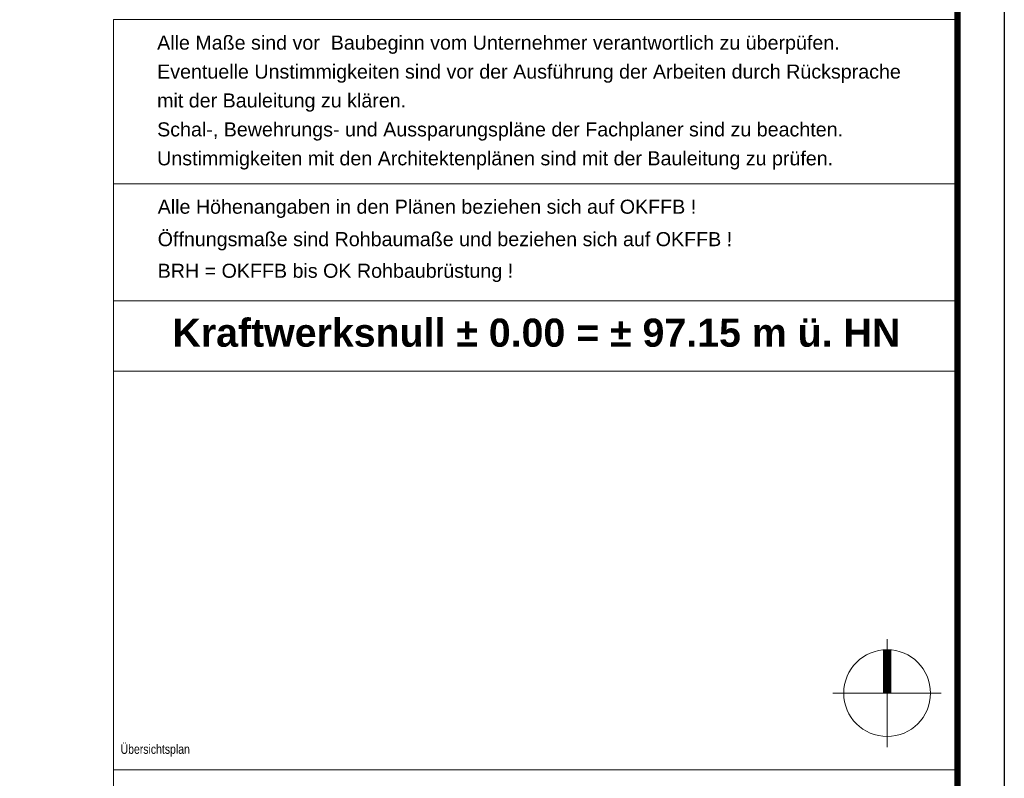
# Paper-space layout 'A3_1_100' of a CAD drawing. Extents: x -5 to 415, y -5 to 292.
# Tile 25 of 26: x 310 to 415, y 81 to 162. Entities that reach past the tile are written whole.
import ezdxf
from ezdxf.enums import TextEntityAlignment as Align

# ---------------------------------------------------------------- set-up
doc = ezdxf.new("R2010")
doc.units = 0
doc.layers.get('0').update_dxf_attribs({"lineweight": 0})
doc.layers.add('B_TXT_PLK_BLR', color=7, linetype='Continuous', lineweight=0)
doc.layers.add('B_TXT_PLK_GRD', color=7, linetype='Continuous', lineweight=0)
doc.styles.add('Arial', font='arial.ttf')
doc.styles.add('ARIAL_FETT', font='arialbd.ttf')
doc.styles.add('Arial_Standard', font='arial.ttf', dxfattribs={"width": 0.75, "height": 0.25})
doc.styles.get("Standard").update_dxf_attribs({"font": 'dim.shx', "width": 0.8})

# ---------------------------------------------------------------- blocks, each defined once
blk = doc.blocks.new('ÜBERSICHTSPLAN')
for p, q in [((-135, 63.75), (-135, 75)), ((0, 63.75), (0, 75)), ((0, 63.75), (-135, 63.75)), ((-135, 63.75), (0, 63.75)), ((-11.25, 3.59), (-11.25, 20.91)), ((-2.59, 12.25), (-19.91, 12.25))]:
    blk.add_line(p, q)
at = {"const_width": 1.34}
blk.add_lwpolyline([(-11.25, 12.25), (-11.25, 19.19)], dxfattribs=at)
blk.add_circle((-11.25, 12.25), 6.94)
at = {"layer": 'B_TXT_PLK_BLR', "linetype": 'Continuous', "lineweight": 0}
blk.add_lwpolyline([(-135, 75), (0, 75), (0, 0), (-135, 0)], close=True, dxfattribs=at)
at = {"layer": 'B_TXT_PLK_GRD'}
blk.add_line((-135, 63.75), (0, 63.75), dxfattribs=at)
blk.add_line((-135, 63.75), (0, 63.75), dxfattribs=at)
at = {"insert": (-133.87, 2.09), "char_height": 1.5, "width": 22.5, "attachment_point": 7}
blk.add_mtext('{\\fArial|b0|i0|c0|p34;Übersichtsplan}', dxfattribs=at)
at = {"layer": 'B_TXT_PLK_BLR', "linetype": 'Continuous', "lineweight": 0, "style": 'ARIAL_FETT'}
blk.add_attdef('KRAFTWERKSNULL', (-125.57, 67.67), '', height=4.5, dxfattribs=at)
blk = doc.blocks.new('MN PLANSTEMPEL')
blk.add_lwpolyline([(0, 54), (0, 123), (-135, 123), (-135, 54)], close=True)
at = {"layer": 'B_TXT_PLK_BLR', "linetype": 'Continuous', "lineweight": 0, "style": 'Arial'}
for tag, p in [('PLANER1_001', (-133.82, 93.32)), ('PLANER2_001', (-133.74, 88.51)), ('PROJEKT1', (-133.72, 62.89)), ('BAUWERK1_001', (-134.3, 48.84)), ('PLANEBENE1_001', (-88.87, 48.84)), ('PHASE', (-43.62, 48.86)), ('PLANEBENE2_001', (-88.87, 44.02)), ('FACHPLANER', (-133.66, 32.93)), ('ZEICHNUNG', (-88.73, 32.99)), ('PLANART', (-43.56, 32.94))]:
    blk.add_attdef(tag, p, '', height=3, dxfattribs=at)
for tag, p in [('FACHPLANER1', (-133.51, 82.1)), ('FACHPLANER2', (-133.51, 77.29)), ('PROJEKT2', (-133.51, 61.57)), ('BAUWERK2', (-134.07, 47.06))]:
    blk.add_attdef(tag, text='', height=3, dxfattribs=at).set_placement(p, align=Align.TOP_LEFT)
for tag, p in [('FORMAT', (-124.24, 23.61)), ('MASSTAB', (-101.09, 23.49)), ('DATUM', (-22.19, 23.49)), ('ZÄHLUNG', (-11.19, 15)), ('STANDORT', (-123.72, 14.7)), ('GESAMTANLAGE', (-101.18, 14.7)), ('PLANEBENE', (-56.19, 14.7)), ('FELDRASTER', (-33.69, 14.7)), ('LPHASE', (-123.72, 5.7)), ('FACHPLANER', (-101.18, 5.7)), ('STATUS', (-33.69, 5.7)), ('INDEX', (-11.19, 5.7))]:
    blk.add_attdef(tag, text='', height=3, dxfattribs=at).set_placement(p, align=Align.MIDDLE)
blk = doc.blocks.new('LEGENDE MASSPRÜFUNG')
blk.add_line((-135, 18.75), (0, 18.75))
blk.add_line((-135, 18.75), (0, 18.75))
at = {"layer": 'B_TXT_PLK_BLR', "linetype": 'Continuous', "lineweight": 0}
blk.add_lwpolyline([(-135, 45), (0, 45), (0, 0), (-135, 0)], close=True, dxfattribs=at)
at = {"lineweight": -3, "style": 'Arial_Standard'}
for s, p in [('Alle Maße sind vor  Baubeginn vom Unternehmer verantwortlich zu überpüfen.', (-128.02, 40.2)), ('Eventuelle Unstimmigkeiten sind vor der Ausführung der Arbeiten durch Rücksprache ', (-128.02, 35.57)), ('mit der Bauleitung zu klären.', (-128.02, 30.95)), ('Schal-, Bewehrungs- und Aussparungspläne der Fachplaner sind zu beachten.', (-128.02, 26.32)), ('Unstimmigkeiten mit den Architektenplänen sind mit der Bauleitung zu prüfen.', (-128.02, 21.69))]:
    blk.add_text(s, height=2.25, dxfattribs=at).set_placement(p)
at = {"style": 'Arial_Standard'}
for s, p in [('Alle Höhenangaben in den Plänen beziehen sich auf OKFFB !', (-127.93, 13.95)), ('Öffnungsmaße sind Rohbaumaße und beziehen sich auf OKFFB !', (-127.93, 8.76)), ('BRH = OKFFB bis OK Rohbaubrüstung !', (-127.93, 3.7))]:
    blk.add_text(s, height=2.25, dxfattribs=at).set_placement(p)

psp = doc.layouts.new('A3_1_100')

# ---------------------------------------------------------------- linework, layer by layer
at = {"layer": 'B_TXT_PLK_BLR', "lineweight": -3}
psp.add_lwpolyline([(-5.15, -4.94), (414.85, -4.94), (414.85, 292.06), (-5.15, 292.06)], close=True, dxfattribs=at)
at = {"layer": 'B_TXT_PLK_BLR', "lineweight": -3, "const_width": 0.7}
psp.add_lwpolyline([(409.85, 287.06), (11.88, 287.06), (11.88, 0.06), (409.85, 0.06)], close=True, dxfattribs=at)

# ---------------------------------------------------------------- block references
at = {"layer": 'B_TXT_PLK_BLR', "linetype": 'Continuous', "lineweight": 0, "xscale": 0.6666665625, "yscale": 0.6666665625, "zscale": 0.6666665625}
for name, p in [('LEGENDE MASSPRÜFUNG', (409.85, 132.06)), ('MN PLANSTEMPEL', (409.85, 0.06))]:
    psp.add_blockref(name, p, dxfattribs=at)
psp.add_blockref('ÜBERSICHTSPLAN', (409.85, 82.06), dxfattribs=at).add_auto_attribs({'KRAFTWERKSNULL': 'Kraftwerksnull ± 0.00 = ± 97.15 m ü. HN'})

doc.saveas('drawing.dxf')
